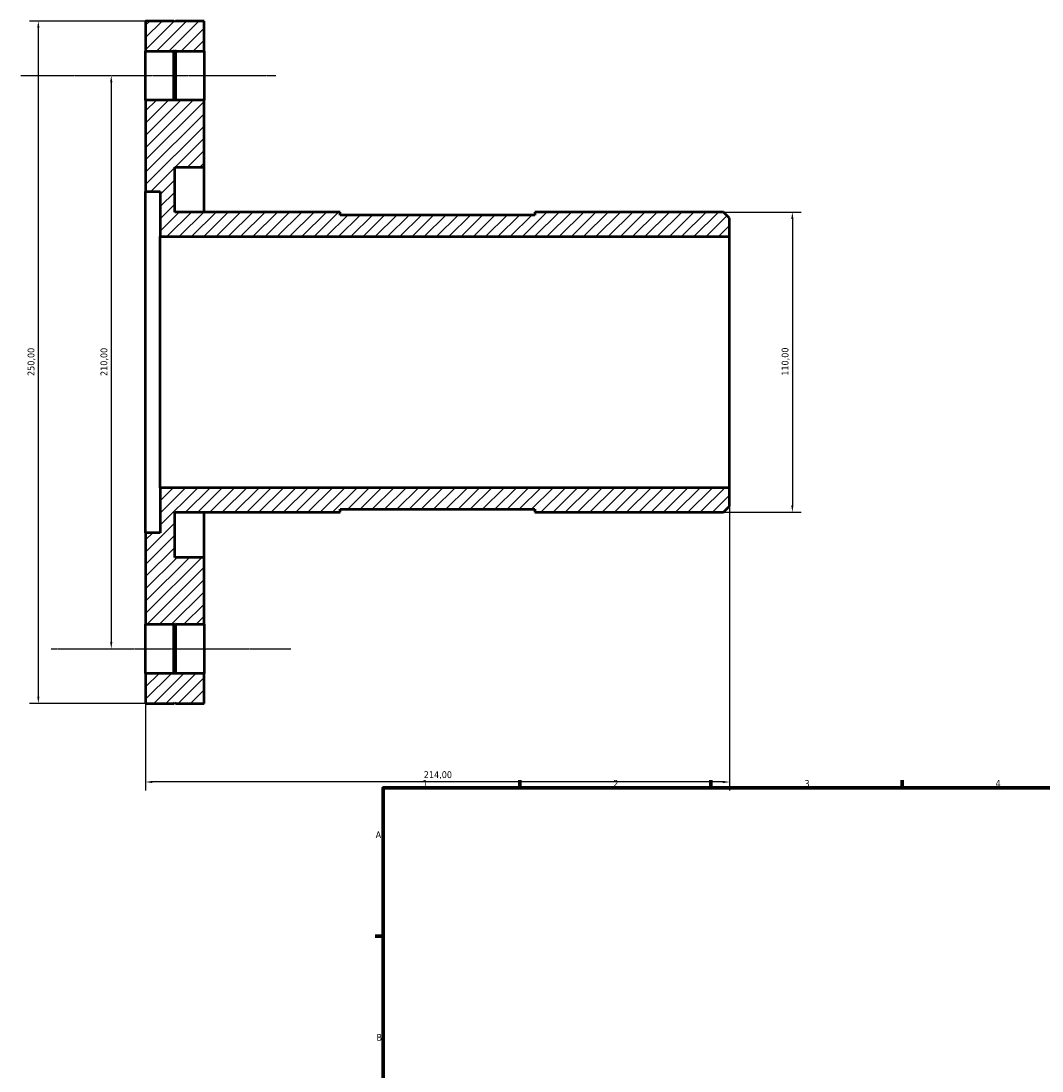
# Model space of a CAD drawing. Header units: millimetres. Extents: x -113 to 935, y -140 to 869.
# Tile 2 of 4: x -113 to 261, y 470 to 855. Entities that reach past the tile are written whole.
import ezdxf

# ---------------------------------------------------------------- set-up
doc = ezdxf.new("R2010")
doc.units = ezdxf.units.MM
doc.linetypes.add('CHAIN', pattern=[0.7087, 0.4724, -0.0591, 0.1181, -0.0591])
for name, color, linetype, lineweight in [('Border (ISO)', 7, 'Continuous', 70), ('Centerline (ISO)', 7, 'Continuous', 25), ('Dimension (ISO)', 7, 'Continuous', 25), ('Hatch (ISO)', 7, 'Continuous', 18), ('Visible (ISO)', 7, 'Continuous', 50)]:
    doc.layers.add(name, color=color, linetype=linetype, lineweight=lineweight)
doc.styles.add('Note Text (ISO)', font='tahoma.ttf')
doc.dimstyles.new('Default (ISO)', dxfattribs={"dimtxt": 2.5, "dimasz": 2.5, "dimexe": 3.175, "dimexo": 0, "dimgap": 0.762, "dimtad": 1, "dimrnd": 1e-08, "dimzin": 0, "dimtxsty": 'Note Text (ISO)', "dimcen": 0.09, "dimdle": 10, "dimclrd": 256, "dimclre": 256, "dimclrt": 232, "dimazin": 0, "dimtfac": 1.40208, "dimtmove": 0, "dimatfit": 3, "dimfxl": 1, "dimtolj": 1, "dimtzin": 0, "dimlwd": -1, "dimlwe": -1, "dimarcsym": 0})

# ---------------------------------------------------------------- blocks, each defined once
blk = doc.blocks.new('Borders Default Border')
at = {"layer": 'Border (ISO)'}
for p, q in [((70.08, 574), (70.08, 576.9)), ((140.17, 574), (140.17, 576.9)), ((210.25, 574), (210.25, 576.9)), ((20, 519.75), (17.1, 519.75))]:
    blk.add_line(p, q, dxfattribs=at)
at = {"layer": 'Border (ISO)', "flags": 128}
blk.add_lwpolyline([(20, 20), (20, 574), (821, 574), (821, 20), (20, 20)], dxfattribs=at)
at = {"layer": 'Border (ISO)', "color": 232, "true_color": 0xca0064, "char_height": 2.5, "attachment_point": 7, "style": 'Note Text (ISO)'}
for s, insert in [('1', (34.48, 574.4)), ('2', (104.37, 574.4)), ('3', (174.43, 574.35)), ('4', (244.42, 574.4)), ('A', (17.29, 555.62)), ('B', (17.59, 481.37))]:
    blk.add_mtext(s, dxfattribs=dict(at, insert=insert))
blk = doc.blocks.new('*D7')
at = {"layer": 'Defpoints', "color": 0, "transparency": 16777216}
for p in [(144.8, 785), (144.8, 675), (169.98, 675)]:
    blk.add_point(p, dxfattribs=at)
at = {"layer": 'Dimension (ISO)', "transparency": 16777216}
for p, q in [((144.8, 785), (173.16, 785)), ((169.98, 782.5), (169.98, 677.5)), ((144.8, 675), (173.16, 675))]:
    blk.add_line(p, q, dxfattribs=at)
for points in [[(169.57, 782.5), (170.4, 782.5), (169.98, 785)], [(169.57, 677.5), (170.4, 677.5), (169.98, 675)]]:
    blk.add_solid(points, dxfattribs=at)
at = {"layer": 'Dimension (ISO)', "color": 232, "true_color": 0xca0064, "transparency": 16777216, "insert": (166.05, 725.05), "char_height": 2.5, "attachment_point": 1, "rotation": 90, "style": 'Note Text (ISO)'}
blk.add_mtext('\\A1;110,00', dxfattribs=at)
blk = doc.blocks.new('*D8')
at = {"layer": 'Defpoints', "color": 0, "transparency": 16777216}
for p in [(-65.97, 835), (-79.59, 625), (-65.63, 625)]:
    blk.add_point(p, dxfattribs=at)
at = {"layer": 'Dimension (ISO)', "transparency": 16777216}
blk.add_line((-79.59, 832.5), (-79.59, 627.5), dxfattribs=at)
for points in [[(-80.01, 832.5), (-79.17, 832.5), (-79.59, 835)], [(-80.01, 627.5), (-79.17, 627.5), (-79.59, 625)]]:
    blk.add_solid(points, dxfattribs=at)
at = {"layer": 'Dimension (ISO)', "color": 232, "true_color": 0xca0064, "transparency": 16777216, "insert": (-83.53, 724.95), "char_height": 2.5, "attachment_point": 1, "rotation": 90, "style": 'Note Text (ISO)'}
blk.add_mtext('\\A1;210,00', dxfattribs=at)
blk = doc.blocks.new('*D9')
at = {"layer": 'Defpoints', "color": 0, "transparency": 16777216}
for p in [(-56, 855), (-106.31, 605), (-56, 605)]:
    blk.add_point(p, dxfattribs=at)
at = {"layer": 'Dimension (ISO)', "transparency": 16777216}
for p, q in [((-56, 855), (-109.49, 855)), ((-106.31, 852.5), (-106.31, 607.5)), ((-56, 605), (-109.49, 605))]:
    blk.add_line(p, q, dxfattribs=at)
for points in [[(-106.73, 852.5), (-105.89, 852.5), (-106.31, 855)], [(-106.73, 607.5), (-105.89, 607.5), (-106.31, 605)]]:
    blk.add_solid(points, dxfattribs=at)
at = {"layer": 'Dimension (ISO)', "color": 232, "true_color": 0xca0064, "transparency": 16777216, "insert": (-110.25, 724.95), "char_height": 2.5, "attachment_point": 1, "rotation": 90, "style": 'Note Text (ISO)'}
blk.add_mtext('\\A1;250,00', dxfattribs=at)
blk = doc.blocks.new('*D10')
at = {"layer": 'Defpoints', "color": 0, "transparency": 16777216}
for p in [(147, 684), (-67, 667.5), (-67, 576.19)]:
    blk.add_point(p, dxfattribs=at)
at = {"layer": 'Dimension (ISO)', "transparency": 16777216}
for p, q in [((147, 684), (147, 573.02)), ((-67, 667.5), (-67, 573.02)), ((144.5, 576.19), (-64.5, 576.19))]:
    blk.add_line(p, q, dxfattribs=at)
for points in [[(-64.5, 576.61), (-64.5, 575.77), (-67, 576.19)], [(144.5, 576.61), (144.5, 575.77), (147, 576.19)]]:
    blk.add_solid(points, dxfattribs=at)
at = {"layer": 'Dimension (ISO)', "color": 232, "true_color": 0xca0064, "transparency": 16777216, "insert": (34.95, 580.13), "char_height": 2.5, "attachment_point": 1, "style": 'Note Text (ISO)'}
blk.add_mtext('\\A1;214,00', dxfattribs=at)

msp = doc.modelspace()

# ---------------------------------------------------------------- hatches: boundary and pattern name
at = {"layer": 'Hatch (ISO)'}
h = msp.add_hatch(dxfattribs=at)
h.set_pattern_fill('ANSI31', color=256, scale=25.4, style=0)
h.set_pattern_definition([(45, (0, 0), (-2.245064, 2.245064), [])])
h.paths.add_polyline_path([(-56, 616), (-56.3, 615.7), (-56.6, 616), (-67, 616), (-67, 605), (-56.6, 605), (-56.3, 605.3), (-56, 605), (-45.6, 605), (-45.6, 616)])
h.paths.add_polyline_path([(-56.3, 634.3), (-56, 634), (-45.6, 634), (-45.6, 658.5), (-56.3, 658.5), (-56.3, 675), (4.333, 675), (4.333, 676.1), (75.667, 676.1), (75.667, 675), (144.8, 675), (147, 677.2), (147, 684), (-61.65, 684), (-61.65, 667.5), (-67, 667.5), (-67, 634), (-56.6, 634)])
h.paths.add_polyline_path([(-56.3, 844.3), (-56, 844), (-45.6, 844), (-45.6, 855), (-56, 855), (-56.3, 854.7), (-56.6, 855), (-67, 855), (-67, 844), (-56.6, 844)])
h.paths.add_polyline_path([(-56, 826), (-56.3, 825.7), (-56.6, 826), (-67, 826), (-67, 792.5), (-61.65, 792.5), (-61.65, 776), (147, 776), (147, 782.8), (144.8, 785), (75.667, 785), (75.667, 783.9), (4.333, 783.9), (4.333, 785), (-56.3, 785), (-56.3, 801.5), (-45.6, 801.5), (-45.6, 826)])

# ---------------------------------------------------------------- linework, layer by layer
at = {"layer": 'Centerline (ISO)', "linetype": 'CHAIN'}
for p, q in [((-112.662, 835), (-19.278, 835)), ((-101.622, 625), (-13.758, 625))]:
    msp.add_line(p, q, dxfattribs=at)
at = {"layer": 'Visible (ISO)'}
for p, q in [((-56.6, 855), (-67, 855)), ((-67, 855), (-67, 844)), ((-56.3, 854.7), (-56.6, 855)), ((-56, 855), (-56.3, 854.7)), ((-45.6, 855), (-56, 855)), ((-45.6, 844), (-45.6, 855)), ((-67, 844), (-56.6, 844)), ((-67, 826), (-67, 844)), ((-56.6, 844), (-56.3, 844.3)), ((-56.6, 826), (-56.6, 844)), ((-56.3, 844.3), (-56, 844)), ((-56.3, 844.3), (-56.3, 825.7)), ((-56, 844), (-45.6, 844)), ((-56, 844), (-56, 826)), ((-45.6, 844), (-45.6, 826)), ((-56.6, 826), (-67, 826)), ((-67, 826), (-67, 792.5)), ((-56.3, 825.7), (-56.6, 826)), ((-56, 826), (-56.3, 825.7)), ((-45.6, 826), (-56, 826)), ((-45.6, 801.5), (-45.6, 826)), ((-56.3, 785), (-56.3, 801.5)), ((-56.3, 801.5), (-45.6, 801.5)), ((-45.6, 785), (-45.6, 801.5)), ((-67, 792.5), (-61.65, 792.5)), ((-67, 667.5), (-67, 792.5)), ((-61.65, 792.5), (-61.65, 776)), ((4.333, 785), (-56.3, 785)), ((4.333, 783.9), (4.333, 785)), ((144.8, 785), (75.667, 785)), ((75.667, 785), (75.667, 783.9)), ((147, 782.8), (144.8, 785)), ((75.667, 783.9), (4.333, 783.9)), ((147, 776), (147, 782.8)), ((-61.65, 776), (147, 776)), ((-61.65, 684), (-61.65, 776)), ((147, 684), (147, 776)), ((147, 684), (-61.65, 684)), ((-61.65, 684), (-61.65, 667.5)), ((147, 677.2), (147, 684)), ((144.8, 675), (147, 677.2)), ((-56.3, 658.5), (-56.3, 675)), ((-56.3, 675), (4.333, 675)), ((-45.6, 658.5), (-45.6, 675)), ((4.333, 675), (4.333, 676.1)), ((4.333, 676.1), (75.667, 676.1)), ((75.667, 676.1), (75.667, 675)), ((75.667, 675), (144.8, 675)), ((-61.65, 667.5), (-67, 667.5)), ((-67, 667.5), (-67, 634)), ((-45.6, 658.5), (-56.3, 658.5)), ((-45.6, 634), (-45.6, 658.5)), ((-67, 634), (-56.6, 634)), ((-67, 616), (-67, 634)), ((-56.6, 634), (-56.3, 634.3)), ((-56.6, 616), (-56.6, 634)), ((-56.3, 634.3), (-56, 634)), ((-56.3, 634.3), (-56.3, 615.7)), ((-56, 634), (-45.6, 634)), ((-56, 634), (-56, 616)), ((-45.6, 634), (-45.6, 616)), ((-56.6, 616), (-67, 616)), ((-67, 616), (-67, 605)), ((-56.3, 615.7), (-56.6, 616)), ((-56, 616), (-56.3, 615.7)), ((-45.6, 616), (-56, 616)), ((-45.6, 605), (-45.6, 616)), ((-67, 605), (-56.6, 605)), ((-56.6, 605), (-56.3, 605.3)), ((-56.3, 605.3), (-56, 605)), ((-56, 605), (-45.6, 605))]:
    msp.add_line(p, q, dxfattribs=at)

# ---------------------------------------------------------------- block references
msp.add_blockref('Borders Default Border', (0, 0))

# ---------------------------------------------------------------- dimensions: what is measured, and where the dimension line sits
at = {"layer": 'Dimension (ISO)'}
for base, p1, p2, angle, override, picture, middle in [((-106.311, 605), (-56, 855), (-56, 605), 90, {"dimdec": 2, "dimtp": 0, "dimtm": 0, "dimtdec": 2, "dimtofl": 0, "dimatfit": 1}, '*D9', (-106.311, 730)), ((-79.59, 625), (-65.97, 835), (-65.631, 625), 270, {"dimdec": 2, "dimse1": 1, "dimse2": 1, "dimtp": 0, "dimtm": 0, "dimtdec": 2, "dimtofl": 0, "dimatfit": 1}, '*D8', (-79.59, 730)), ((169.983, 675), (144.8, 785), (144.8, 675), 90, {"dimdec": 2, "dimtp": 0, "dimtm": 0, "dimtdec": 2, "dimtofl": 0, "dimatfit": 1}, '*D7', (169.983, 730)), ((-67, 576.19), (147, 684), (-67, 667.5), 180, {"dimdec": 2, "dimtp": 0, "dimtm": 0, "dimtdec": 2, "dimtofl": 0, "dimatfit": 1}, '*D10', (40, 576.19))]:
    dim = msp.add_linear_dim(base=base, p1=p1, p2=p2, angle=angle, dimstyle='Default (ISO)', override=override, dxfattribs=at)
    dim.commit()
    dim.dimension.update_dxf_attribs({"geometry": picture, "text_midpoint": middle, "dimtype": 160})

doc.saveas('drawing.dxf')
